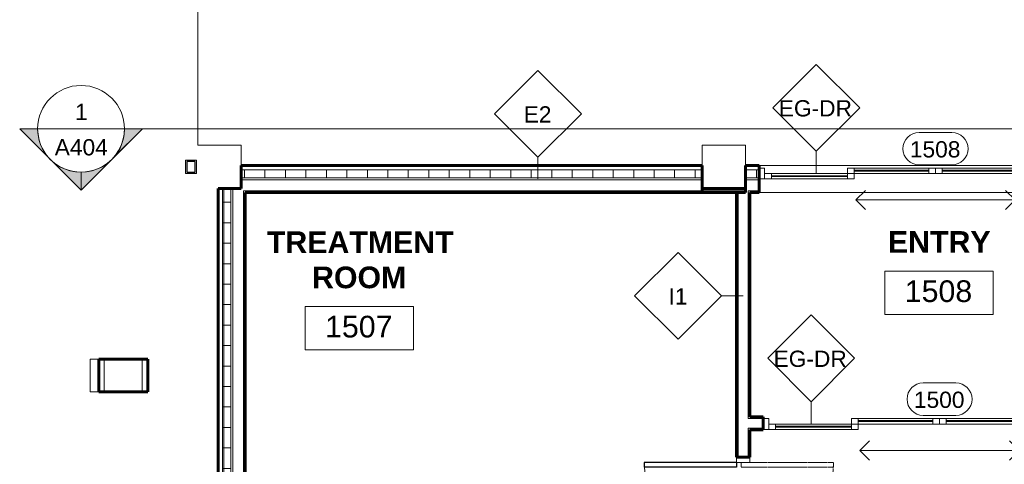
# Model space of a CAD drawing. Header units: inches. Extents: x -1969 to 2015, y -1363 to 1657.
# Tile 18 of 32: x -891 to -528, y 470 to 634. Entities that reach past the tile are written whole.
import ezdxf

# ---------------------------------------------------------------- set-up
doc = ezdxf.new("R2010")
doc.units = ezdxf.units.IN
doc.header["$MEASUREMENT"] = 0
doc.linetypes.add('Dash', pattern=[0.25, 0.125, -0.125])
for name, color, linetype, lineweight in [('A-AREA-IDEN', 2, 'Continuous', 9), ('A-DOOR', 31, 'Continuous', 18), ('A-DOOR-IDEN', 31, 'Continuous', 9), ('A-FLOR', 192, 'Continuous', 18), ('A-GENM', 13, 'Continuous', 9), ('A-ROOF', 132, 'Continuous', 18), ('A-WALL', 113, 'Continuous', 18), ('A-WALL-IDEN', 211, 'Continuous', 9), ('A-WALL-PATT', 111, 'Continuous', 60), ('G-ANNO-SYMB', 111, 'Continuous', 9), ('I-WALL', 2, 'Continuous', 18), ('S-FNDN', 32, 'Continuous', 18)]:
    doc.layers.add(name, color=color, linetype=linetype, lineweight=lineweight)
doc.styles.add('Arial', font='arial.ttf', dxfattribs={"height": 6})
doc.styles.add('Arial_1', font='arial.ttf', dxfattribs={"height": 8})
doc.styles.add('Arial_B', font='arialbd.ttf', dxfattribs={"height": 8})
pattern_1 = [(0, (0, 0), (20.48, 5.12), [0.845, -14.515, 0.845, -14.515, -81.92]), (0, (0, 0), (20.48, 5.12), [-30.72, 0.845, -29.875, 0.845, -14.515, -35.84]), (0, (0, 0), (20.48, 5.12), [-76.8, 0.845, -9.395, 0.845, -24.755]), (120, (7.68, 2.56), (-14.67405, 15.1762), [0.845, -14.515, 0.845, -14.515, -81.92]), (120, (7.68, 2.56), (-14.67405, 15.1762), [-30.72, 0.845, -29.875, 0.845, -14.515, -35.84]), (120, (7.68, 2.56), (-14.67405, 15.1762), [-76.8, 0.845, -9.395, 0.845, -24.755]), (240, (10.24, 12.8), (-5.80595, -20.2962), [0.845, -14.515, 0.845, -14.515, -81.92]), (240, (10.24, 12.8), (-5.80595, -20.2962), [-30.72, 0.845, -29.875, 0.845, -14.515, -35.84]), (240, (10.24, 12.8), (-5.80595, -20.2962), [-76.8, 0.845, -9.395, 0.845, -24.755])]
pattern_2 = [(0, (0, 0), (0, 7.554), []), (90, (0, 0), (-7.554, 5e-16), [])]

# ---------------------------------------------------------------- blocks, each defined once
blk = doc.blocks.new('Double-Glass-Dbl Acting-w-Metal-Frame - 68_ x 84_ - Full Glass-259310-GROUND FLOOR')
at = {"layer": 'A-DOOR', "linetype": 'Dash', "lineweight": 9}
for p, q in [((-34, 33.31), (-32.25, 33.31)), ((-34, -0.69), (-34, 33.31)), ((-32.25, -0.69), (-32.25, 33.31)), ((32.25, -0.69), (32.25, 33.31)), ((34, 33.31), (32.25, 33.31)), ((34, -0.69), (34, 33.31)), ((-34, -0.69), (-32.25, -0.69)), ((34, -0.69), (32.25, -0.69))]:
    blk.add_line(p, q, dxfattribs=at)
at = {"layer": 'A-DOOR'}
for p, q in [((-36, 2.44), (-34, 2.44)), ((-34, 2.44), (-34, -2.44)), ((34, -2.44), (34, 2.44)), ((34, 2.44), (36, 2.44)), ((-34, -2.44), (-36, -2.44)), ((36, -2.44), (34, -2.44))]:
    blk.add_line(p, q, dxfattribs=at)
at = {"layer": 'A-DOOR', "lineweight": 30}
for p, q in [((-34, -2.44), (-34, -36.44)), ((-34, -2.44), (-32.25, -2.44)), ((-32.25, -2.44), (-32.25, -36.44)), ((32.25, -2.44), (32.25, -36.44)), ((34, -2.44), (32.25, -2.44)), ((34, -2.44), (34, -36.44)), ((-34, -36.44), (-32.25, -36.44)), ((32.25, -36.44), (34, -36.44))]:
    blk.add_line(p, q, dxfattribs=at)
at = {"layer": 'A-DOOR', "linetype": 'Dash', "lineweight": 9}
for centre, start, end in [((-34, -0.69), 360, 90), ((34, -0.69), 90, 180)]:
    blk.add_arc(centre, 34, start, end, dxfattribs=at)
at = {"layer": 'A-DOOR', "lineweight": 9}
for centre, radius, start, end in [((-34, -2.44), 34, 270, 0), ((34, -2.44), 34.03, 181.6366, 270)]:
    blk.add_arc(centre, radius, start, end, dxfattribs=at)
blk = doc.blocks.new('Curtain_Wall_Panel_-_Automatic_Sliding_Double_Doors_13044 - Curtain_Wall_Panel_-_Automatic_Sliding_Double_Doors_13044-516132-GROUND FLOOR')
at = {"layer": 'A-DOOR'}
for p, q in [((-65, 1.75), (-63, 1.75)), ((-63, 1.75), (-63, -2.25)), ((-32.5, -0.25), (-32.5, 1.75)), ((-32.5, 1.75), (-30, 1.75)), ((-30, 1.75), (-30, -0.25)), ((-2.5, 1.75), (-30, 1.75)), ((-30, 0.63), (-30, 1.01)), ((-30, 1.01), (-2.5, 1.01)), ((-2.5, 0.63), (-30, 0.63)), ((-2.5, -0.25), (-2.5, 1.75)), ((-2.5, 1.75), (0, 1.75)), ((-2.5, 1.01), (-2.5, 0.63)), ((0, -0.25), (0, 1.75)), ((0, 1.75), (2.5, 1.75)), ((0, 1.75), (0, -0.25)), ((2.5, 1.75), (2.5, -0.25)), ((30, 1.75), (2.5, 1.75)), ((2.5, 0.63), (2.5, 1.01)), ((2.5, 1.01), (30, 1.01)), ((30, 0.63), (2.5, 0.63)), ((30, -0.25), (30, 1.75)), ((30, 1.75), (32.5, 1.75)), ((30, 1.01), (30, 0.63)), ((32.5, 1.75), (32.5, -0.25)), ((63, -2.25), (63, 1.75)), ((63, 1.75), (65, 1.75)), ((-63, -2.25), (-65, -2.25)), ((-63, -0.25), (-60.5, -0.25)), ((-63, -2.25), (-63, -0.25)), ((-60.5, -2.25), (-63, -2.25)), ((-60.5, -0.25), (-60.5, -2.25)), ((-32.5, -0.25), (-60.5, -0.25)), ((-60.5, -1.39), (-60.5, -1.03)), ((-60.5, -1.03), (-32.5, -1.03)), ((-32.5, -1.39), (-60.5, -1.39)), ((-60.5, -2.25), (-32.5, -2.25)), ((-32.5, -0.25), (-30, -0.25)), ((-32.5, -2.25), (-32.5, -0.25)), ((-30, -0.25), (-32.5, -0.25)), ((-32.5, -1.03), (-32.5, -1.39)), ((-30, -2.25), (-32.5, -2.25)), ((-30, -0.25), (-30, -2.25)), ((-30, -0.25), (-2.5, -0.25)), ((0, -0.25), (-2.5, -0.25)), ((2.5, -0.25), (0, -0.25)), ((2.5, -0.25), (30, -0.25)), ((30, -0.25), (32.5, -0.25)), ((30, -2.25), (30, -0.25)), ((32.5, -0.25), (30, -0.25)), ((32.5, -2.25), (30, -2.25)), ((32.5, -0.25), (32.5, -2.25)), ((60.5, -0.25), (32.5, -0.25)), ((32.5, -1.39), (32.5, -1.03)), ((32.5, -1.03), (60.5, -1.03)), ((60.5, -1.39), (32.5, -1.39)), ((32.5, -2.25), (60.5, -2.25)), ((60.5, -0.25), (63, -0.25)), ((60.5, -2.25), (60.5, -0.25)), ((60.5, -1.03), (60.5, -1.39)), ((63, -2.25), (60.5, -2.25)), ((63, -0.25), (63, -2.25)), ((65, -2.25), (63, -2.25)), ((-29.38, -10), (-25.84, -6.46)), ((29.38, -10), (25.84, -6.46)), ((-29.38, -10), (-25.84, -13.54)), ((0, -10), (-29.38, -10)), ((0, -10), (29.38, -10)), ((29.38, -10), (25.84, -13.54))]:
    blk.add_line(p, q, dxfattribs=at)
blk = doc.blocks.new('Curtain_Wall_Panel_-_Automatic_Sliding_Double_Doors_13044 - Curtain_Wall_Panel_-_Automatic_Sliding_Double_Doors_13044-516087-GROUND FLOOR')
at = {"layer": 'A-DOOR'}
for p, q in [((-65, 1.75), (-63, 1.75)), ((-63, 1.75), (-63, -2.25)), ((-32.5, -0.25), (-32.5, 1.75)), ((-32.5, 1.75), (-30, 1.75)), ((-30, 1.75), (-30, -0.25)), ((-2.5, 1.75), (-30, 1.75)), ((-30, 0.63), (-30, 1.01)), ((-30, 1.01), (-2.5, 1.01)), ((-2.5, 0.63), (-30, 0.63)), ((-2.5, -0.25), (-2.5, 1.75)), ((-2.5, 1.75), (0, 1.75)), ((-2.5, 1.01), (-2.5, 0.63)), ((0, -0.25), (0, 1.75)), ((0, 1.75), (2.5, 1.75)), ((0, 1.75), (0, -0.25)), ((2.5, 1.75), (2.5, -0.25)), ((30, 1.75), (2.5, 1.75)), ((2.5, 0.63), (2.5, 1.01)), ((2.5, 1.01), (30, 1.01)), ((30, 0.63), (2.5, 0.63)), ((30, -0.25), (30, 1.75)), ((30, 1.75), (32.5, 1.75)), ((30, 1.01), (30, 0.63)), ((32.5, 1.75), (32.5, -0.25)), ((63, -2.25), (63, 1.75)), ((63, 1.75), (65, 1.75)), ((-63, -2.25), (-65, -2.25)), ((-63, -0.25), (-60.5, -0.25)), ((-63, -2.25), (-63, -0.25)), ((-60.5, -2.25), (-63, -2.25)), ((-60.5, -0.25), (-60.5, -2.25)), ((-32.5, -0.25), (-60.5, -0.25)), ((-60.5, -1.39), (-60.5, -1.03)), ((-60.5, -1.03), (-32.5, -1.03)), ((-32.5, -1.39), (-60.5, -1.39)), ((-60.5, -2.25), (-32.5, -2.25)), ((-32.5, -0.25), (-30, -0.25)), ((-32.5, -2.25), (-32.5, -0.25)), ((-30, -0.25), (-32.5, -0.25)), ((-32.5, -1.03), (-32.5, -1.39)), ((-30, -2.25), (-32.5, -2.25)), ((-30, -0.25), (-30, -2.25)), ((-30, -0.25), (-2.5, -0.25)), ((0, -0.25), (-2.5, -0.25)), ((2.5, -0.25), (0, -0.25)), ((2.5, -0.25), (30, -0.25)), ((30, -0.25), (32.5, -0.25)), ((30, -2.25), (30, -0.25)), ((32.5, -0.25), (30, -0.25)), ((32.5, -2.25), (30, -2.25)), ((32.5, -0.25), (32.5, -2.25)), ((60.5, -0.25), (32.5, -0.25)), ((32.5, -1.39), (32.5, -1.03)), ((32.5, -1.03), (60.5, -1.03)), ((60.5, -1.39), (32.5, -1.39)), ((32.5, -2.25), (60.5, -2.25)), ((60.5, -0.25), (63, -0.25)), ((60.5, -2.25), (60.5, -0.25)), ((60.5, -1.03), (60.5, -1.39)), ((63, -2.25), (60.5, -2.25)), ((63, -0.25), (63, -2.25)), ((65, -2.25), (63, -2.25)), ((-29.38, -10), (-25.84, -6.46)), ((29.37, -10), (25.84, -6.46)), ((-29.38, -10), (-25.84, -13.54)), ((0, -10), (-29.38, -10)), ((0, -10), (29.37, -10)), ((29.37, -10), (25.84, -13.54))]:
    blk.add_line(p, q, dxfattribs=at)
blk = doc.blocks.new('Wall Based Scupper _ Leader Box with Downspout_boot_ - Wall Based Scupper _ Leader Box with Downspout-470886-GROUND FLOOR')
at = {"layer": 'A-GENM'}
for p, q in [((2.79, 8.5), (-2.21, 8.5)), ((-2.21, 8.5), (-2.21, 4.5)), ((2.79, 4.5), (2.79, 8.5)), ((-2.21, 4.5), (2.79, 4.5))]:
    blk.add_line(p, q, dxfattribs=at)
at = {"layer": 'A-GENM', "lineweight": 30}
for p, q in [((2.29, 8), (-1.71, 8)), ((-1.71, 8), (-1.71, 5)), ((2.29, 5), (2.29, 8)), ((-1.71, 5), (2.29, 5))]:
    blk.add_line(p, q, dxfattribs=at)
blk = doc.blocks.new('Room Tag - Room Tag-84095-GROUND FLOOR')
at = {"layer": 'A-AREA-IDEN'}
for p, q in [((-0.3125, -0.0625), (-0.3125, -0.3125)), ((-0.3125, -0.0625), (0.3125, -0.0625)), ((0.3125, -0.0625), (0.3125, -0.3125)), ((-0.3125, -0.3125), (0.3125, -0.3125))]:
    blk.add_line(p, q, dxfattribs=at)
blk = doc.blocks.new('Section - Section Head - Filled-22785-GROUND FLOOR')
at = {"layer": 'G-ANNO-SYMB'}
h = blk.add_hatch(color=256, dxfattribs=at)
edge = h.paths.add_edge_path()
edge.add_line((-0.4268, 0.1768), (-0.25, 0.3536))
edge.add_line((-0.25, 0.3536), (-0.25, 0.25))
edge.add_arc((-0.25, 0), 0.25, 90, 135)
h = blk.add_hatch(color=256, dxfattribs=at)
edge = h.paths.add_edge_path()
edge.add_arc((-0.25, 0), 0.25, 45, 90)
edge.add_line((-0.25, 0.25), (-0.25, 0.3536))
edge.add_line((-0.25, 0.3536), (-0.0732, 0.1768))
h = blk.add_hatch(color=256, dxfattribs=at)
edge = h.paths.add_edge_path()
edge.add_arc((-0.25, 0), 0.2503, 137.9216, 180)
edge.add_line((-0.5003, 0), (-0.6036, 0))
edge.add_line((-0.6036, 0), (-0.4358, 0.1678))
h = blk.add_hatch(color=256, dxfattribs=at)
edge = h.paths.add_edge_path()
edge.add_line((-0.0642, 0.1678), (0.1036, 0))
edge.add_line((0.1036, 0), (0.0003, 0))
edge.add_arc((-0.25, 0), 0.2503, 0, 42.0784)
for p, q in [((-0.25, 0.3536), (-0.6036, 0)), ((-0.25, 0.3536), (-0.4268, 0.1768)), ((-0.25, 0.3536), (0.1036, 0)), ((-0.25, 0.25), (-0.25, 0.3536)), ((-0.0732, 0.1768), (-0.25, 0.3536)), ((-0.25, 0.3536), (-0.25, 0.25)), ((-0.4358, 0.1678), (-0.6036, 0)), ((0.1036, 0), (-0.0642, 0.1678)), ((-0.6036, 0), (-0.5003, 0)), ((0.0003, 0), (0.1036, 0)), ((-0.5, 0), (-0.6036, 0)), ((0, 0), (0.1036, 0))]:
    blk.add_line(p, q, dxfattribs=at)
for radius, start, end in [(0.25, 360, 180), (0.25, 90, 135), (0.25, 45, 90), (0.2503, 137.9216, 180), (0.2503, 0, 42.0784), (0.25, 180, 360)]:
    blk.add_arc((-0.25, 0), radius, start, end, dxfattribs=at)
blk = doc.blocks.new('Door Tag - Door Tag-41184-GROUND FLOOR')
at = {"layer": 'A-DOOR-IDEN'}
for p, q in [((-0.09375, 0.09375), (0.09375, 0.09375)), ((-0.09375, -0.09375), (0.09375, -0.09375))]:
    blk.add_line(p, q, dxfattribs=at)
for centre, start, end in [((-0.09375, 0), 90, 270), ((0.09375, 0), 270, 90)]:
    blk.add_arc(centre, 0.09375, start, end, dxfattribs=at)
blk = doc.blocks.new('Wall Tag - 1_2_-62628-GROUND FLOOR')
at = {"layer": 'A-WALL-IDEN'}
for p, q in [((-0.25, 0), (0, 0.25)), ((0, 0.25), (0.25, 0)), ((-0.25, 0), (0, -0.25)), ((0, -0.25), (0.25, 0))]:
    blk.add_line(p, q, dxfattribs=at)

msp = doc.modelspace()

# ---------------------------------------------------------------- hatches: boundary and pattern name
at = {"layer": 'A-WALL-PATT', "lineweight": 9}
h = msp.add_hatch(dxfattribs=at)
h.set_pattern_fill('FP_3', color=256, style=0, pattern_type=2)
h.set_pattern_definition(pattern_2)
h.paths.add_polyline_path([(-639.4624, 575.5392), (-639.4624, 578.5392), (-809.4624, 578.5392), (-809.4624, 575.5392), (-661.3972, 575.5392)])
h = msp.add_hatch(dxfattribs=at)
h.set_pattern_fill('FP_3', color=256, style=0, pattern_type=2)
h.set_pattern_definition(pattern_2)
h.paths.add_polyline_path([(-483.4624, 575.5392), (-483.4624, 578.5392), (-488.4624, 578.5392), (-488.4624, 575.5392)])
h.paths.add_polyline_path([(-618.4624, 575.5392), (-618.4624, 578.5392), (-623.4624, 578.5392), (-623.4624, 575.5392)])
h = msp.add_hatch(dxfattribs=at)
h.set_pattern_fill('FP_3', color=256, style=0, pattern_type=2)
h.set_pattern_definition(pattern_2)
h.paths.add_polyline_path([(-813.3374, 389.6642), (-813.3374, 571.6642), (-816.3374, 571.6642), (-816.3374, 389.6642)])
h = msp.add_hatch(dxfattribs=at)
h.set_pattern_fill('FP_1', color=256, style=0, pattern_type=2)
h.set_pattern_definition(pattern_1)
h.paths.add_polyline_path([(-661.3972, 570.1642), (-639.4624, 570.1642), (-639.4624, 570.7892), (-808.5874, 570.7892), (-808.5874, 570.1642), (-798.3472, 570.1642)])
h = msp.add_hatch(dxfattribs=at)
h.set_pattern_fill('FP_1', color=256, style=0, pattern_type=2)
h.set_pattern_definition(pattern_1)
h.paths.add_polyline_path([(-808.5874, 389.6642), (-807.9624, 389.6642), (-807.9624, 570.1642), (-808.5874, 570.1642), (-808.5874, 562.4287)])
h = msp.add_hatch(dxfattribs=at)
h.set_pattern_fill('FP_1', color=256, style=0, pattern_type=2)
h.set_pattern_definition(pattern_1)
h.paths.add_polyline_path([(-626.2124, 390.5392), (-626.2124, 400.5392), (-626.8374, 400.5392), (-626.8374, 390.5392)])
h.paths.add_polyline_path([(-626.8374, 472.5392), (-626.2124, 472.5392), (-626.2124, 570.1642), (-626.8374, 570.1642), (-626.8374, 562.4287)])
h = msp.add_hatch(dxfattribs=at)
h.set_pattern_fill('FP_1', color=256, style=0, pattern_type=2)
h.set_pattern_definition(pattern_1)
h.paths.add_polyline_path([(-488.4624, 570.1642), (-483.4624, 570.1642), (-483.4624, 570.7892), (-488.4624, 570.7892)])
h.paths.add_polyline_path([(-622.5874, 570.1642), (-618.4624, 570.1642), (-618.4624, 570.7892), (-622.5874, 570.7892)])
h = msp.add_hatch(dxfattribs=at)
h.set_pattern_fill('FP_1', color=256, style=0, pattern_type=2)
h.set_pattern_definition(pattern_1)
h.paths.add_polyline_path([(-621.9624, 389.6642), (-621.9624, 400.5392), (-622.5874, 400.5392), (-622.5874, 389.6642)])
h.paths.add_polyline_path([(-621.9624, 472.5392), (-621.9624, 483.1642), (-622.5874, 483.1642), (-622.5874, 472.5392)])
h.paths.add_polyline_path([(-622.5874, 486.7892), (-621.9624, 486.7892), (-621.9624, 570.1642), (-622.5874, 570.1642), (-622.5874, 562.4287)])

# ---------------------------------------------------------------- linework, layer by layer
at = {"layer": 'A-FLOR'}
msp.add_line((-488.4624, 570.1642), (-618.4624, 570.1642), dxfattribs=at)
at = {"layer": 'A-ROOF'}
for p, q in [((-861.9603, 508.6642), (-865.1341, 508.6642)), ((-865.1341, 508.6642), (-865.1341, 496.6642)), ((-859.9586, 496.6642), (-859.9586, 508.6642)), ((-845.9465, 496.6642), (-845.9465, 508.6642)), ((-865.1341, 496.6642), (-861.9603, 496.6642))]:
    msp.add_line(p, q, dxfattribs=at)
at = {"layer": 'A-ROOF', "lineweight": 60}
for p, q in [((-861.9603, 508.6642), (-861.9603, 496.6642)), ((-843.9447, 508.6642), (-861.9603, 508.6642)), ((-843.9447, 496.6642), (-843.9447, 508.6642)), ((-861.9603, 496.6642), (-843.9447, 496.6642))]:
    msp.add_line(p, q, dxfattribs=at)
at = {"layer": 'A-WALL', "lineweight": 60}
for p, q in [((-639.4624, 580.1642), (-809.4624, 580.1642)), ((-809.4624, 580.1642), (-809.4624, 571.6642)), ((-639.4624, 571.6642), (-639.4624, 580.1642)), ((-618.4624, 580.1642), (-623.4624, 580.1642)), ((-623.4624, 580.1642), (-623.4624, 570.1642)), ((-618.4624, 570.1642), (-618.4624, 580.1642)), ((-809.4624, 571.6642), (-817.9624, 571.6642)), ((-817.9624, 571.6642), (-817.9624, 389.6642)), ((-807.9624, 570.1642), (-639.4624, 570.1642)), ((-807.9624, 389.6642), (-807.9624, 570.1642)), ((-621.9624, 570.1642), (-618.4624, 570.1642))]:
    msp.add_line(p, q, dxfattribs=at)
at = {"layer": 'A-WALL'}
for p, q in [((-639.4624, 578.5392), (-809.4624, 578.5392)), ((-618.4624, 578.5392), (-623.4624, 578.5392)), ((-639.4624, 575.5392), (-809.4624, 575.5392)), ((-639.4624, 574.7892), (-809.4624, 574.7892)), ((-618.4624, 575.5392), (-623.4624, 575.5392)), ((-618.4624, 574.7892), (-623.4624, 574.7892)), ((-816.3374, 571.6642), (-816.3374, 389.6642)), ((-813.3374, 571.6642), (-813.3374, 389.6642)), ((-812.5874, 571.6642), (-812.5874, 389.6642)), ((-623.4624, 570.7892), (-808.5874, 570.7892)), ((-808.5874, 570.7892), (-808.5874, 295.9142)), ((-808.5874, 570.1642), (-808.5874, 570.7892)), ((-626.2124, 472.5392), (-626.2124, 570.1642)), ((-622.5874, 486.7892), (-622.5874, 570.7892)), ((-618.4624, 570.7892), (-622.5874, 570.7892)), ((-616.9624, 486.7892), (-622.5874, 486.7892)), ((-616.9624, 483.1642), (-622.5874, 483.1642)), ((-622.5874, 472.5392), (-622.5874, 483.1642))]:
    msp.add_line(p, q, dxfattribs=at)
at = {"layer": 'A-WALL-IDEN'}
for p, q in [((-597.4033, 577.4142), (-597.4033, 585.4142)), ((-700.0461, 575.1642), (-700.0461, 583.1642)), ((-624.3999, 531.9903), (-632.3999, 531.9903)), ((-599.3159, 484.9767), (-599.3159, 492.9767))]:
    msp.add_line(p, q, dxfattribs=at)
at = {"layer": 'G-ANNO-SYMB'}
for p, q in [((-884.5193, 593.682), (-852.5193, 593.682)), ((-852.5193, 593.682), (-94.6942, 593.682))]:
    msp.add_line(p, q, dxfattribs=at)
at = {"layer": 'I-WALL', "lineweight": 60}
for p, q in [((-623.4624, 571.6642), (-639.4624, 571.6642)), ((-639.4624, 571.6642), (-639.4624, 570.1642)), ((-639.4624, 570.1642), (-623.4624, 570.1642)), ((-626.8374, 570.1642), (-626.8374, 472.5392)), ((-621.9624, 487.4142), (-621.9624, 570.1642)), ((-616.9624, 487.4142), (-621.9624, 487.4142)), ((-616.9624, 482.5392), (-616.9624, 487.4142)), ((-621.9624, 482.5392), (-616.9624, 482.5392)), ((-621.9624, 472.5392), (-621.9624, 482.5392)), ((-626.8374, 472.5392), (-621.9624, 472.5392))]:
    msp.add_line(p, q, dxfattribs=at)
at = {"layer": 'S-FNDN'}
for p, q in [((-825.4624, 946.1642), (-825.4624, 587.6642)), ((-825.4624, 587.6642), (-809.4624, 587.6642)), ((-809.4624, 587.6642), (-809.4624, 580.1642)), ((-639.4624, 580.1642), (-639.4624, 587.6642)), ((-639.4624, 587.6642), (-623.4624, 587.6642)), ((-623.4624, 587.6642), (-623.4624, 580.1642)), ((-618.4624, 580.1642), (-488.4624, 580.1642))]:
    msp.add_line(p, q, dxfattribs=at)

# ---------------------------------------------------------------- block references
at = {"layer": 'A-AREA-IDEN', "xscale": 63.99999999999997, "yscale": 63.99999999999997, "zscale": 63.99999999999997}
for p in [(-552.1756, 545.2032), (-765.9394, 532.1239)]:
    msp.add_blockref('Room Tag - Room Tag-84095-GROUND FLOOR', p, dxfattribs=at)
at = {"layer": 'A-DOOR'}
for name, p in [('Curtain_Wall_Panel_-_Automatic_Sliding_Double_Doors_13044 - Curtain_Wall_Panel_-_Automatic_Sliding_Double_Doors_13044-516132-GROUND FLOOR', (-553.4624, 577.4142)), ('Curtain_Wall_Panel_-_Automatic_Sliding_Double_Doors_13044 - Curtain_Wall_Panel_-_Automatic_Sliding_Double_Doors_13044-516087-GROUND FLOOR', (-551.9624, 484.9767))]:
    msp.add_blockref(name, p, dxfattribs=at)
at = {"layer": 'A-DOOR', "rotation": 269.9999999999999}
msp.add_blockref('Double-Glass-Dbl Acting-w-Metal-Frame - 68_ x 84_ - Full Glass-259310-GROUND FLOOR', (-624.3999, 436.5392), dxfattribs=at)
at = {"layer": 'A-DOOR-IDEN', "xscale": 63.99999999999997, "yscale": 63.99999999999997, "zscale": 63.99999999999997}
for p in [(-553.4624, 586.3475), (-551.9624, 493.91)]:
    msp.add_blockref('Door Tag - Door Tag-41184-GROUND FLOOR', p, dxfattribs=at)
at = {"layer": 'A-GENM', "rotation": 89.99999999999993}
msp.add_blockref('Wall Based Scupper _ Leader Box with Downspout_boot_ - Wall Based Scupper _ Leader Box with Downspout-470886-GROUND FLOOR', (-821.4624, 579.3774), dxfattribs=at)
at = {"layer": 'A-WALL-IDEN', "xscale": 63.99999999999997, "yscale": 63.99999999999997, "zscale": 63.99999999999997}
for p in [(-597.4033, 601.4142), (-700.0461, 599.1642), (-648.3999, 531.9903), (-599.3159, 508.9767)]:
    msp.add_blockref('Wall Tag - 1_2_-62628-GROUND FLOOR', p, dxfattribs=at)
at = {"layer": 'G-ANNO-SYMB', "extrusion": (0, 0, -1), "xscale": 63.99999999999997, "yscale": 63.99999999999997, "zscale": 63.99999999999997, "rotation": 180}
msp.add_blockref('Section - Section Head - Filled-22785-GROUND FLOOR', (852.5193, 593.682), dxfattribs=at)

# ---------------------------------------------------------------- texts
at = {"layer": 'A-AREA-IDEN', "char_height": 8, "attachment_point": 1, "style": 'Arial_B'}
for s, insert, width in [('TREATMENT', (-800.0111, 555.8418), 82.416), ('ENTRY', (-571.0031, 555.9196), 45.45), ('ROOM', (-783.3444, 542.8418), 42.218)]:
    msp.add_mtext(s, dxfattribs=dict(at, insert=insert, width=width))
at = {"layer": 'A-AREA-IDEN', "lineweight": 20, "char_height": 8, "width": 29.896, "attachment_point": 1, "style": 'Arial_1'}
for s, insert in [('1508', (-564.7812, 537.7525)), ('1507', (-778.545, 524.6731))]:
    msp.add_mtext(s, dxfattribs=dict(at, insert=insert))
at = {"layer": 'A-DOOR-IDEN', "char_height": 6, "width": 22.624, "attachment_point": 1, "style": 'Arial'}
for s, insert in [('1508', (-562.9136, 589.1101)), ('1500', (-561.4136, 496.6726))]:
    msp.add_mtext(s, dxfattribs=dict(at, insert=insert))
at = {"layer": 'A-WALL-IDEN', "char_height": 6, "attachment_point": 1, "style": 'Arial'}
for s, insert, width in [('EG-DR', (-611.2556, 604.2454), 33.33), ('E2', (-705.3188, 601.9954), 12.524), ('I1', (-651.9215, 534.8215), 8.282), ('EG-DR', (-613.1682, 511.8079), 33.33)]:
    msp.add_mtext(s, dxfattribs=dict(at, insert=insert, width=width))
at = {"layer": 'G-ANNO-SYMB', "char_height": 6, "attachment_point": 1, "style": 'Arial'}
for s, insert, width in [('1', (-870.7333, 602.9544), 5.656), ('A404', (-878.2294, 589.8636), 23.836)]:
    msp.add_mtext(s, dxfattribs=dict(at, insert=insert, width=width))

doc.saveas('drawing.dxf')
